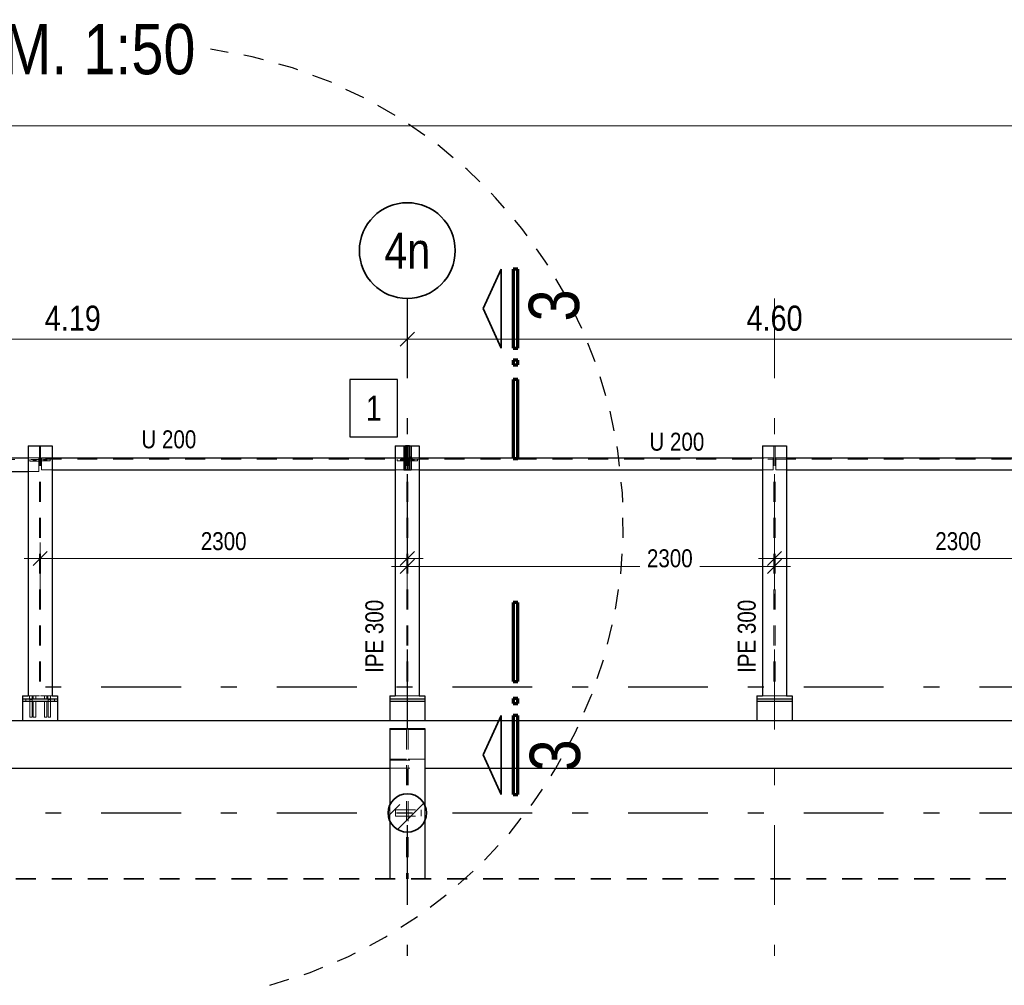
# Model space of a CAD drawing. Header units: millimetres. Extents: x -39 to 84, y 0 to 66.
# Tile 20 of 92: x -32.47 to -26.3, y 42.6 to 48.65. Entities that reach past the tile are written whole.
import ezdxf
from ezdxf.enums import TextEntityAlignment as Align

# ---------------------------------------------------------------- set-up
doc = ezdxf.new("R2010")
doc.units = ezdxf.units.MM
doc.linetypes.add('DASHDOTX2', pattern=[2, 1, -0.5, 0, -0.5])
doc.linetypes.add('HIDDEN', pattern=[0.375, 0.25, -0.125])
for name, color, linetype, lineweight in [('Achsen', 7, 'Continuous', 20), ('Geschnittene Kanten', 7, 'Continuous', 20), ('Schraffuren', 7, 'Continuous', 20)]:
    doc.layers.add(name, color=color, linetype=linetype, lineweight=lineweight)
doc.styles.add('Arial Narrow', font='ARIALN.TTF')
doc.dimstyles.new('Arch_Strakon_dimstyle', dxfattribs={"dimtxt": 15.75, "dimasz": 1, "dimexe": 1.25, "dimexo": 0.0625, "dimgap": 1, "dimtad": 0, "dimdec": 5, "dimzin": 12, "dimdsep": 46, "dimtxsty": 'Arial Narrow', "dimblk": 'Arrowhead_Tick', "dimsah": 1, "dimcen": 0, "dimse1": 1, "dimse2": 1, "dimclrd": 6, "dimclrt": 2, "dimazin": 0, "dimtfac": 1, "dimtdec": 4, "dimtmove": 0, "dimatfit": 3, "dimldrblk": 'NONE', "dimfxl": 1, "dimtvp": 1, "dimtolj": 1, "dimtzin": 0, "dimlwd": 13, "dimarcsym": 2})

# ---------------------------------------------------------------- blocks, each defined once
blk = doc.blocks.new('Arrowhead_Tick')
at = {"color": 0, "linetype": 'Continuous', "lineweight": -2}
for p, q in [((0, 20), (0, -10)), ((-1, 0), (0, 0)), ((10, 0), (0, 0))]:
    blk.add_line(p, q, dxfattribs=at)
at = {"color": 2, "linetype": 'Continuous', "lineweight": 35}
blk.add_line((4.42, 4.42), (-4.42, -4.42), dxfattribs=at)
blk = doc.blocks.new('*D148')
at = {"layer": 'Achsen', "color": 6, "linetype": 'Continuous', "lineweight": 13}
blk.add_line((-34.2211, 46.6501), (-30.0511, 46.6501), dxfattribs=at)
at = {"layer": 'Defpoints', "color": 0}
for p in [(-34.2311, 46.9054), (-30.0411, 46.9054), (-30.0411, 46.6501)]:
    blk.add_point(p, dxfattribs=at)
at = {"layer": 'Achsen', "color": 6, "lineweight": 13, "xscale": 0.01, "yscale": 0.01, "zscale": 0.01}
blk.add_blockref('Arrowhead_Tick', (-30.0411, 46.6501), dxfattribs=at)
at = {"layer": 'Achsen', "color": 6, "lineweight": 13, "xscale": 0.01, "yscale": 0.01, "zscale": 0.01, "rotation": 180}
blk.add_blockref('Arrowhead_Tick', (-34.2311, 46.6501), dxfattribs=at)
at = {"layer": 'Achsen', "color": 2, "lineweight": 35, "insert": (-32.1361, 46.7806), "char_height": 0.1575, "attachment_point": 5, "style": 'Arial Narrow'}
blk.add_mtext('\\A1;4.19', dxfattribs=at)
blk = doc.blocks.new('_None')
blk = doc.blocks.new('*D149')
at = {"layer": 'Achsen', "color": 6, "linetype": 'Continuous', "lineweight": 13}
blk.add_line((-30.0311, 46.6501), (-25.4511, 46.6501), dxfattribs=at)
at = {"layer": 'Defpoints', "color": 0}
for p in [(-30.0411, 46.9054), (-25.4411, 46.9054), (-25.4411, 46.6501)]:
    blk.add_point(p, dxfattribs=at)
at = {"layer": 'Achsen', "color": 6, "lineweight": 13, "xscale": 0.01, "yscale": 0.01, "zscale": 0.01}
blk.add_blockref('Arrowhead_Tick', (-25.4411, 46.6501), dxfattribs=at)
at = {"layer": 'Achsen', "color": 6, "lineweight": 13, "xscale": 0.01, "yscale": 0.01, "zscale": 0.01, "rotation": 180}
blk.add_blockref('Arrowhead_Tick', (-30.0411, 46.6501), dxfattribs=at)
at = {"layer": 'Achsen', "color": 2, "lineweight": 35, "insert": (-27.7411, 46.7806), "char_height": 0.1575, "attachment_point": 5, "style": 'Arial Narrow'}
blk.add_mtext('\\A1;4.60', dxfattribs=at)
blk = doc.blocks.new('*D160')
at = {"color": 6, "linetype": 'Continuous', "lineweight": 13}
blk.add_line((-32.3311, 45.2765), (-30.0511, 45.2765), dxfattribs=at)
at = {"layer": 'Defpoints', "color": 0}
for p in [(-30.0411, 46.9054), (-30.0411, 45.2765), (-32.3411, 44.3813)]:
    blk.add_point(p, dxfattribs=at)
at = {"color": 6, "lineweight": 13, "xscale": 0.01, "yscale": 0.01, "zscale": 0.01}
blk.add_blockref('Arrowhead_Tick', (-30.0411, 45.2765), dxfattribs=at)
at = {"color": 6, "lineweight": 13, "xscale": 0.01, "yscale": 0.01, "zscale": 0.01, "rotation": 180}
blk.add_blockref('Arrowhead_Tick', (-32.3411, 45.2765), dxfattribs=at)
at = {"color": 3, "lineweight": 35, "insert": (-31.1911, 45.3839), "char_height": 0.1125, "attachment_point": 5, "style": 'Arial Narrow'}
blk.add_mtext('\\A1;2300', dxfattribs=at)
blk = doc.blocks.new('*D161')
at = {"color": 6, "linetype": 'Continuous', "lineweight": 13}
for p, q in [((-30.0311, 45.2265), (-28.5856, 45.2265)), ((-27.7511, 45.2265), (-28.2087, 45.2265))]:
    blk.add_line(p, q, dxfattribs=at)
at = {"layer": 'Defpoints', "color": 0}
for p in [(-30.0411, 46.9054), (-27.7411, 46.9054), (-27.7411, 45.2265)]:
    blk.add_point(p, dxfattribs=at)
at = {"color": 6, "lineweight": 13, "xscale": 0.01, "yscale": 0.01, "zscale": 0.01}
blk.add_blockref('Arrowhead_Tick', (-27.7411, 45.2265), dxfattribs=at)
at = {"color": 6, "lineweight": 13, "xscale": 0.01, "yscale": 0.01, "zscale": 0.01, "rotation": 180}
blk.add_blockref('Arrowhead_Tick', (-30.0411, 45.2265), dxfattribs=at)
at = {"color": 3, "lineweight": 35, "insert": (-28.3971, 45.2765), "char_height": 0.1125, "attachment_point": 5, "style": 'Arial Narrow'}
blk.add_mtext('\\A1;2300', dxfattribs=at)
blk = doc.blocks.new('*D162')
at = {"color": 6, "linetype": 'Continuous', "lineweight": 13}
blk.add_line((-27.7311, 45.2765), (-25.4511, 45.2765), dxfattribs=at)
at = {"layer": 'Defpoints', "color": 0}
for p in [(-27.7411, 46.9054), (-25.4411, 46.9054), (-25.4411, 45.2765)]:
    blk.add_point(p, dxfattribs=at)
at = {"color": 6, "lineweight": 13, "xscale": 0.01, "yscale": 0.01, "zscale": 0.01}
blk.add_blockref('Arrowhead_Tick', (-25.4411, 45.2765), dxfattribs=at)
at = {"color": 6, "lineweight": 13, "xscale": 0.01, "yscale": 0.01, "zscale": 0.01, "rotation": 180}
blk.add_blockref('Arrowhead_Tick', (-27.7411, 45.2765), dxfattribs=at)
at = {"color": 3, "lineweight": 35, "insert": (-26.5911, 45.3839), "char_height": 0.1125, "attachment_point": 5, "style": 'Arial Narrow'}
blk.add_mtext('\\A1;2300', dxfattribs=at)

msp = doc.modelspace()

# ---------------------------------------------------------------- hatches: boundary and pattern name
at = {"layer": 'Schraffuren', "lineweight": 13, "true_color": 0x91ffff}
msp.add_hatch(color=131, dxfattribs=at).paths.add_polyline_path([(-30.0282202, 45.9811595), (-30.0282202, 45.8311595), (-30.0532202, 45.8311595), (-30.0532202, 45.9811595)])
at = {"layer": 'Schraffuren', "lineweight": 13}
h = msp.add_hatch(dxfattribs=at)
h.set_pattern_fill('bB', color=6, scale=0.01, angle=45, style=0, pattern_type=2)
h.set_pattern_definition([(45, (0, 0), (-0.14142136, 0.14142136), [0.15, -0.1]), (45, (-0.07071, 0.07071), (-0.14142136, 0.14142136), [])])
h.paths.add_polyline_path([(-29.9210835, 43.681306), (-29.9211233, 43.6843958), (-29.9212427, 43.6874835), (-29.9214414, 43.6905671), (-29.9217196, 43.6936445), (-29.9220768, 43.6967138), (-29.922513, 43.6997729), (-29.9230278, 43.7028197), (-29.9236209, 43.7058523), (-29.9242918, 43.7088686), (-29.9250402, 43.7118666), (-29.9258656, 43.7148443), (-29.9267673, 43.7177998), (-29.9277448, 43.7207311), (-29.9287975, 43.7236363), (-29.9299247, 43.7265134), (-29.9311255, 43.7293605), (-29.9323993, 43.7321758), (-29.9337451, 43.7349573), (-29.9351621, 43.7377032), (-29.9366493, 43.7404118), (-29.9382058, 43.7430812), (-29.9398305, 43.7457096), (-29.9415223, 43.7482953), (-29.9432801, 43.7508366), (-29.9451028, 43.7533317), (-29.9469892, 43.7557792), (-29.9489379, 43.7581772), (-29.9509477, 43.7605243), (-29.9530173, 43.7628188), (-29.9551453, 43.7650593), (-29.9573302, 43.7672443), (-29.9595707, 43.7693723), (-29.9618653, 43.7714419), (-29.9642124, 43.7734517), (-29.9666104, 43.7754004), (-29.9690578, 43.7772867), (-29.971553, 43.7791094), (-29.9740943, 43.7808673), (-29.97668, 43.7825591), (-29.9793084, 43.7841838), (-29.9819778, 43.7857403), (-29.9846863, 43.7872275), (-29.9874323, 43.7886445), (-29.9902138, 43.7899903), (-29.9930291, 43.7912641), (-29.9958762, 43.7924649), (-29.9987533, 43.793592), (-30.0016585, 43.7946447), (-30.0045898, 43.7956223), (-30.0075453, 43.796524), (-30.010523, 43.7973494), (-30.013521, 43.7980978), (-30.0165373, 43.7987687), (-30.0195699, 43.7993618), (-30.0226167, 43.7998766), (-30.0256757, 43.8003127), (-30.028745, 43.80067), (-30.0318225, 43.8009481), (-30.0349061, 43.8011469), (-30.0379938, 43.8012662), (-30.0410835, 43.801306), (-30.0441733, 43.8012662), (-30.047261, 43.8011469), (-30.0503446, 43.8009481), (-30.0534221, 43.80067), (-30.0564913, 43.8003127), (-30.0595504, 43.7998766), (-30.0625972, 43.7993618), (-30.0656298, 43.7987687), (-30.0686461, 43.7980978), (-30.0716441, 43.7973494), (-30.0746218, 43.796524), (-30.0775773, 43.7956223), (-30.0805086, 43.7946447), (-30.0834138, 43.793592), (-30.0862909, 43.7924649), (-30.089138, 43.7912641), (-30.0919533, 43.7899903), (-30.0947348, 43.7886445), (-30.0974808, 43.7872275), (-30.1001893, 43.7857403), (-30.1028587, 43.7841838), (-30.1054871, 43.7825591), (-30.1080728, 43.7808673), (-30.1106141, 43.7791094), (-30.1131093, 43.7772867), (-30.1155567, 43.7754004), (-30.1179547, 43.7734517), (-30.1203018, 43.7714419), (-30.1225963, 43.7693723), (-30.1248368, 43.7672443), (-30.1270218, 43.7650593), (-30.1291498, 43.7628188), (-30.1312194, 43.7605243), (-30.1332292, 43.7581772), (-30.1351779, 43.7557792), (-30.1370643, 43.7533317), (-30.1388869, 43.7508366), (-30.1406448, 43.7482953), (-30.1423366, 43.7457096), (-30.1439613, 43.7430812), (-30.1455178, 43.7404118), (-30.147005, 43.7377032), (-30.148422, 43.7349573), (-30.1497678, 43.7321758), (-30.1510416, 43.7293605), (-30.1522424, 43.7265134), (-30.1533696, 43.7236363), (-30.1544223, 43.7207311), (-30.1553998, 43.7177998), (-30.1563015, 43.7148443), (-30.1571269, 43.7118666), (-30.1578753, 43.7088686), (-30.1585462, 43.7058523), (-30.1591393, 43.7028197), (-30.1596541, 43.6997729), (-30.1600903, 43.6967138), (-30.1604475, 43.6936445), (-30.1607256, 43.6905671), (-30.1609244, 43.6874835), (-30.1610438, 43.6843958), (-30.1610835, 43.681306), (-30.1610438, 43.6782163), (-30.1609244, 43.6751286), (-30.1607256, 43.672045), (-30.1604475, 43.6689675), (-30.1600903, 43.6658982), (-30.1596541, 43.6628392), (-30.1591393, 43.6597923), (-30.1585462, 43.6567598), (-30.1578753, 43.6537435), (-30.1571269, 43.6507455), (-30.1563015, 43.6477677), (-30.1553998, 43.6448122), (-30.1544223, 43.6418809), (-30.1533696, 43.6389758), (-30.1522424, 43.6360987), (-30.1510416, 43.6332516), (-30.1497678, 43.6304363), (-30.148422, 43.6276548), (-30.147005, 43.6249088), (-30.1455178, 43.6222003), (-30.1439613, 43.6195309), (-30.1423366, 43.6169025), (-30.1406448, 43.6143168), (-30.1388869, 43.6117755), (-30.1370643, 43.6092803), (-30.1351779, 43.6068329), (-30.1332292, 43.6044348), (-30.1312194, 43.6020878), (-30.1291498, 43.5997932), (-30.1270218, 43.5975527), (-30.1248368, 43.5953678), (-30.1225963, 43.5932398), (-30.1203018, 43.5911702), (-30.1179547, 43.5891604), (-30.1155567, 43.5872116), (-30.1131093, 43.5853253), (-30.1106141, 43.5835026), (-30.1080728, 43.5817448), (-30.1054871, 43.580053), (-30.1028587, 43.5784283), (-30.1001893, 43.5768718), (-30.0974808, 43.5753846), (-30.0947348, 43.5739676), (-30.0919533, 43.5726218), (-30.089138, 43.571348), (-30.0862909, 43.5701471), (-30.0834138, 43.56902), (-30.0805086, 43.5679673), (-30.0775773, 43.5669898), (-30.0746218, 43.566088), (-30.0716441, 43.5652627), (-30.0686461, 43.5645143), (-30.0656298, 43.5638433), (-30.0625972, 43.5632503), (-30.0595504, 43.5627355), (-30.0564913, 43.5622993), (-30.0534221, 43.561942), (-30.0503446, 43.5616639), (-30.047261, 43.5614651), (-30.0441733, 43.5613458), (-30.0410835, 43.561306), (-30.0379938, 43.5613458), (-30.0349061, 43.5614651), (-30.0318225, 43.5616639), (-30.028745, 43.561942), (-30.0256757, 43.5622993), (-30.0226167, 43.5627355), (-30.0195699, 43.5632503), (-30.0165373, 43.5638433), (-30.013521, 43.5645143), (-30.010523, 43.5652627), (-30.0075453, 43.566088), (-30.0045898, 43.5669898), (-30.0016585, 43.5679673), (-29.9987533, 43.56902), (-29.9958762, 43.5701471), (-29.9930291, 43.571348), (-29.9902138, 43.5726218), (-29.9874323, 43.5739676), (-29.9846863, 43.5753846), (-29.9819778, 43.5768718), (-29.9793084, 43.5784283), (-29.97668, 43.580053), (-29.9740943, 43.5817448), (-29.971553, 43.5835026), (-29.9690578, 43.5853253), (-29.9666104, 43.5872116), (-29.9642124, 43.5891604), (-29.9618653, 43.5911702), (-29.9595707, 43.5932398), (-29.9573302, 43.5953678), (-29.9551453, 43.5975527), (-29.9530173, 43.5997932), (-29.9509477, 43.6020878), (-29.9489379, 43.6044348), (-29.9469892, 43.6068329), (-29.9451028, 43.6092803), (-29.9432801, 43.6117755), (-29.9415223, 43.6143168), (-29.9398305, 43.6169025), (-29.9382058, 43.6195309), (-29.9366493, 43.6222003), (-29.9351621, 43.6249088), (-29.9337451, 43.6276548), (-29.9323993, 43.6304363), (-29.9311255, 43.6332516), (-29.9299247, 43.6360987), (-29.9287975, 43.6389758), (-29.9277448, 43.6418809), (-29.9267673, 43.6448122), (-29.9258656, 43.6477677), (-29.9250402, 43.6507455), (-29.9242918, 43.6537435), (-29.9236209, 43.6567598), (-29.9230278, 43.6597923), (-29.922513, 43.6628392), (-29.9220768, 43.6658982), (-29.9217196, 43.6689675), (-29.9214414, 43.672045), (-29.9212427, 43.6751286), (-29.9211233, 43.6782163)])

# ---------------------------------------------------------------- linework, layer by layer
at = {"color": 6, "linetype": 'Continuous', "lineweight": 13}
msp.add_line((-34.8615268, 47.9879478), (6.8992614, 47.9879478), dxfattribs=at)
at = {"color": 2, "linetype": 'Continuous', "lineweight": 35}
for p, q in [((-29.5666152, 46.8421899), (-29.454116, 47.0896818)), ((-29.454116, 47.0896818), (-29.454116, 46.5946866)), ((-29.454116, 46.5946866), (-29.5666152, 46.8421899)), ((-30.0532202, 45.9811595), (-30.0282202, 45.9811595)), ((-30.0532202, 45.9811595), (-30.0532202, 45.8311595)), ((-30.0282202, 45.9811595), (-30.0282202, 45.8311595)), ((-30.0532202, 45.8311595), (-30.0282202, 45.8311595)), ((-29.454116, 44.2925981), (-29.5666152, 44.0450948)), ((-29.454116, 43.797603), (-29.454116, 44.2925981)), ((-29.5666152, 44.0450948), (-29.454116, 43.797603))]:
    msp.add_line(p, q, dxfattribs=at)
at = {"color": 1, "linetype": 'Continuous', "lineweight": 70}
for p, q in [((-29.3791152, 47.0896818), (-29.3791152, 46.5946866)), ((-29.3491107, 47.0896818), (-29.3791152, 47.0896818)), ((-29.3491107, 46.5946866), (-29.3491107, 47.0896818)), ((-29.3791152, 46.5946866), (-29.3491107, 46.5946866)), ((-29.3791152, 46.5196878), (-29.3791152, 46.4896814)), ((-29.3491107, 46.5196878), (-29.3791152, 46.5196878)), ((-29.3491107, 46.4896814), (-29.3491107, 46.5196878)), ((-29.3791152, 46.4896814), (-29.3491107, 46.4896814)), ((-29.3491107, 46.3974715), (-29.3791152, 46.3974715)), ((-29.3791152, 46.3974715), (-29.3791152, 45.9024764)), ((-29.3491107, 45.9024764), (-29.3491107, 46.3974715)), ((-29.3791152, 45.9024764), (-29.3491107, 45.9024764)), ((-29.3491107, 45.0005383), (-29.3791152, 45.0005383)), ((-29.3791152, 45.0005383), (-29.3791152, 44.5055432)), ((-29.3491107, 44.5055432), (-29.3491107, 45.0005383)), ((-29.3791152, 44.5055432), (-29.3491107, 44.5055432)), ((-29.3491107, 44.3976033), (-29.3791152, 44.3976033)), ((-29.3791152, 44.3976033), (-29.3791152, 44.3675969)), ((-29.3791152, 44.3675969), (-29.3491107, 44.3675969)), ((-29.3491107, 44.3675969), (-29.3491107, 44.3976033)), ((-29.3491107, 44.2925981), (-29.3791152, 44.2925981)), ((-29.3791152, 44.2925981), (-29.3791152, 43.797603)), ((-29.3491107, 43.797603), (-29.3491107, 44.2925981)), ((-29.3791152, 43.797603), (-29.3491107, 43.797603))]:
    msp.add_line(p, q, dxfattribs=at)
at = {"color": 3, "linetype": 'Continuous', "lineweight": 25}
for p, q in [((-30.1015741, 46.396668), (-30.4007991, 46.396668)), ((-30.4007991, 46.396668), (-30.4007991, 46.039168)), ((-30.1015741, 46.039168), (-30.1015741, 46.396668)), ((-30.4007991, 46.039168), (-30.1015741, 46.039168))]:
    msp.add_line(p, q, dxfattribs=at)
at = {"color": 6, "linetype": 'HIDDEN', "lineweight": 13, "ltscale": 0.5}
for p, q in [((-32.344639, 45.9811595), (-32.344639, 44.4163094)), ((-32.337539, 45.9811595), (-32.337539, 44.4163094)), ((-30.0446702, 45.9811595), (-30.0446702, 44.4163094)), ((-30.0374702, 45.9811595), (-30.0374702, 44.4163094)), ((-27.7446702, 45.9811595), (-27.7446702, 44.4163094)), ((-27.7375702, 45.9811595), (-27.7375702, 44.4163094)), ((-34.4233863, 45.8966595), (-32.349639, 45.8966595)), ((-32.416089, 45.9061595), (-32.349639, 45.9061595)), ((-32.404639, 45.8966595), (-32.404639, 45.8866595)), ((-32.404639, 45.8866595), (-32.344639, 45.8866595)), ((-32.3841211, 45.8966595), (-32.3841211, 45.8866595)), ((-32.377639, 45.8966595), (-32.377639, 45.8866595)), ((-32.371639, 45.8966595), (-32.371639, 45.8866595)), ((-32.365139, 45.8966595), (-32.365139, 45.8866595)), ((-32.349639, 45.9061595), (-32.349639, 45.8211595)), ((-32.349639, 45.8966595), (-32.344639, 45.8966595)), ((-32.337539, 45.8976595), (-32.332539, 45.8976595)), ((-32.337539, 45.8876595), (-32.277539, 45.8876595)), ((-32.332539, 45.9061595), (-32.266089, 45.9061595)), ((-32.332539, 45.9061595), (-32.332539, 45.8311595)), ((-32.332539, 45.8976595), (-30.0396702, 45.8976595)), ((-32.317039, 45.8976595), (-32.317039, 45.8876595)), ((-32.310539, 45.8976595), (-32.310539, 45.8876595)), ((-32.304539, 45.8976595), (-32.304539, 45.8876595)), ((-32.298039, 45.8976595), (-32.298039, 45.8876595)), ((-32.277539, 45.8976595), (-32.277539, 45.8876595)), ((-30.1161202, 45.9061595), (-30.0396702, 45.9061595)), ((-30.1046702, 45.8976595), (-30.1046702, 45.8876595)), ((-30.1046702, 45.8876595), (-30.0446702, 45.8876595)), ((-30.0841702, 45.8976595), (-30.0841702, 45.8876595)), ((-30.0776702, 45.8976595), (-30.0776702, 45.8876595)), ((-30.0716702, 45.8976595), (-30.0716702, 45.8876595)), ((-30.0651702, 45.8976595), (-30.0651702, 45.8876595)), ((-30.0636202, 45.9126595), (-30.0536202, 45.9126595)), ((-30.0636202, 45.8996595), (-30.0536202, 45.8996595)), ((-30.0396702, 45.9061595), (-30.0396702, 45.8311595)), ((-30.0374702, 45.8976595), (-30.0324702, 45.8976595)), ((-30.0374702, 45.8876595), (-29.9774702, 45.8876595)), ((-30.0324702, 45.9061595), (-29.9661202, 45.9061595)), ((-30.0324702, 45.9061595), (-30.0324702, 45.8311595)), ((-30.0324702, 45.8976595), (-27.7496702, 45.8976595)), ((-30.0276202, 45.9126595), (-30.0176202, 45.9126595)), ((-30.0276202, 45.8996595), (-30.0176202, 45.8996595)), ((-30.0169702, 45.8976595), (-30.0169702, 45.8876595)), ((-30.0104702, 45.8976595), (-30.0104702, 45.8876595)), ((-30.0044702, 45.8976595), (-30.0044702, 45.8876595)), ((-29.9979702, 45.8976595), (-29.9979702, 45.8876595)), ((-29.9774702, 45.8976595), (-29.9774702, 45.8876595)), ((-27.8161202, 45.9061595), (-27.7496702, 45.9061595)), ((-27.7496702, 45.9061595), (-27.7496702, 45.8311595)), ((-27.7324702, 45.9061595), (-27.6661202, 45.9061595)), ((-27.7324702, 45.9061595), (-27.7324702, 45.8311595)), ((-27.7324702, 45.8976595), (-25.4496702, 45.8976595)), ((-32.416089, 45.8211595), (-32.349639, 45.8211595)), ((-32.332539, 45.8311595), (-32.266089, 45.8311595)), ((-30.1161202, 45.8311595), (-30.0636202, 45.8311595)), ((-30.0536202, 45.8311595), (-30.0532202, 45.8311595)), ((-30.0282202, 45.8311595), (-30.0276202, 45.8311595)), ((-30.0176202, 45.8311595), (-29.9661202, 45.8311595)), ((-27.8161202, 45.8311595), (-27.7496702, 45.8311595)), ((-27.7324702, 45.8311595), (-27.6661202, 45.8311595)), ((-32.416089, 44.4163094), (-32.344639, 44.4163094)), ((-32.406625, 44.4163094), (-32.406625, 44.3963094)), ((-32.390625, 44.4163094), (-32.390625, 44.3963094)), ((-32.3841211, 44.4163094), (-32.3841211, 44.3963094)), ((-32.3681211, 44.4163094), (-32.3681211, 44.3963094)), ((-32.337539, 44.4163094), (-32.266089, 44.4163094)), ((-32.3142033, 44.4163094), (-32.3142033, 44.3963094)), ((-32.2982033, 44.4163094), (-32.2982033, 44.3963094)), ((-32.291625, 44.4163094), (-32.291625, 44.3963094)), ((-32.275625, 44.4163094), (-32.275625, 44.3963094)), ((-30.1161202, 44.4163094), (-30.0446702, 44.4163094)), ((-30.0375702, 44.4163094), (-29.9661202, 44.4163094)), ((-27.8161202, 44.4163094), (-27.7446702, 44.4163094)), ((-27.7375702, 44.4163094), (-27.6661202, 44.4163094)), ((-32.431121, 44.396306), (-32.431121, 44.381306)), ((-32.406625, 44.3963094), (-32.406625, 44.3913094)), ((-32.406625, 44.3913094), (-32.406016, 44.3913094)), ((-32.4061248, 44.3913094), (-32.4061248, 44.381306)), ((-32.4061248, 44.381306), (-32.4061243, 44.2813104)), ((-32.406016, 44.3913094), (-32.4042818, 44.3913094)), ((-32.4042818, 44.3913094), (-32.4016864, 44.3913094)), ((-32.4016864, 44.3913094), (-32.3986323, 44.3913094)), ((-32.3986323, 44.3913094), (-32.3955635, 44.3913094)), ((-32.3955635, 44.3913094), (-32.3929681, 44.3913094)), ((-32.3929681, 44.3913094), (-32.3912339, 44.3913094)), ((-32.3912339, 44.3913094), (-32.390625, 44.3913094)), ((-32.3911249, 44.3913094), (-32.3911248, 44.381306)), ((-32.3911248, 44.381306), (-32.3911243, 44.2813104)), ((-32.390625, 44.3963094), (-32.390625, 44.3913094)), ((-32.3836209, 44.381306), (-32.3836205, 44.2813104)), ((-32.3686209, 44.381306), (-32.3686205, 44.2813104)), ((-32.3137032, 44.381306), (-32.3137027, 44.2813104)), ((-32.2987032, 44.381306), (-32.2987027, 44.2813104)), ((-32.291625, 44.3963094), (-32.291625, 44.3913094)), ((-32.291625, 44.3913094), (-32.291016, 44.3913094)), ((-32.2911248, 44.3913094), (-32.2911248, 44.381306)), ((-32.2911248, 44.381306), (-32.2911243, 44.2813104)), ((-32.291016, 44.3913094), (-32.2892818, 44.3913094)), ((-32.2892818, 44.3913094), (-32.2866864, 44.3913094)), ((-32.2866864, 44.3913094), (-32.2836323, 44.3913094)), ((-32.2836323, 44.3913094), (-32.2805635, 44.3913094)), ((-32.2805635, 44.3913094), (-32.2779681, 44.3913094)), ((-32.2779681, 44.3913094), (-32.2762339, 44.3913094)), ((-32.2762339, 44.3913094), (-32.275625, 44.3913094)), ((-32.2761249, 44.3913094), (-32.2761248, 44.381306)), ((-32.2761248, 44.381306), (-32.2761243, 44.2813104)), ((-32.275625, 44.3963094), (-32.275625, 44.3913094)), ((-32.251121, 44.396306), (-32.251121, 44.381306)), ((-32.4055506, 44.2813103), (-32.4061243, 44.2813104)), ((-32.4055563, 44.2813011), (-32.4061243, 44.281301)), ((-32.4039329, 44.2813072), (-32.4055563, 44.2813072)), ((-32.4055506, 44.2813125), (-32.4039224, 44.2813124)), ((-32.4015013, 44.2813073), (-32.4039329, 44.2813072)), ((-32.4039224, 44.281311), (-32.4014876, 44.281311)), ((-32.3986169, 44.2813074), (-32.4015013, 44.2813073)), ((-32.4014876, 44.281311), (-32.3986318, 44.281311)), ((-32.3986318, 44.281311), (-32.3957611, 44.281311)), ((-32.3957473, 44.2813074), (-32.3986169, 44.2813074)), ((-32.3957611, 44.281311), (-32.3933263, 44.281311)), ((-32.3933158, 44.2813075), (-32.3957473, 44.2813074)), ((-32.3933263, 44.2813123), (-32.3916981, 44.2813122)), ((-32.3916924, 44.2813075), (-32.3933158, 44.2813075)), ((-32.3911243, 44.2813094), (-32.3916981, 44.2813095)), ((-32.3911243, 44.2813021), (-32.3916924, 44.2813021)), ((-32.3830467, 44.2813089), (-32.3836205, 44.281309)), ((-32.3830524, 44.2813027), (-32.3836205, 44.2813027)), ((-32.381429, 44.2813078), (-32.3830524, 44.2813078)), ((-32.3830467, 44.2813121), (-32.3814185, 44.2813121)), ((-32.3789974, 44.2813079), (-32.381429, 44.2813078)), ((-32.3814185, 44.2813109), (-32.3789837, 44.2813109)), ((-32.376113, 44.2813079), (-32.3789974, 44.2813079)), ((-32.3789837, 44.2813109), (-32.3761279, 44.2813109)), ((-32.3761279, 44.2813109), (-32.3732572, 44.2813109)), ((-32.3732435, 44.281308), (-32.376113, 44.2813079)), ((-32.3732572, 44.2813109), (-32.3708224, 44.2813109)), ((-32.3708119, 44.2813081), (-32.3732435, 44.281308)), ((-32.3708224, 44.2813119), (-32.3691942, 44.2813119)), ((-32.3691885, 44.2813081), (-32.3708119, 44.2813081)), ((-32.3686205, 44.281308), (-32.3691942, 44.2813081)), ((-32.3686205, 44.2813037), (-32.3691885, 44.2813037)), ((-32.3131346, 44.2813078), (-32.3137027, 44.2813077)), ((-32.3131289, 44.2813046), (-32.3137027, 44.2813046)), ((-32.3115112, 44.2813095), (-32.3131346, 44.2813095)), ((-32.3131289, 44.281311), (-32.3115007, 44.281311)), ((-32.3090797, 44.2813096), (-32.3115112, 44.2813095)), ((-32.3115007, 44.281311), (-32.3090659, 44.2813106)), ((-32.3061953, 44.2813097), (-32.3090797, 44.2813096)), ((-32.3090659, 44.2813106), (-32.3062101, 44.2813106)), ((-32.3062101, 44.2813106), (-32.3033394, 44.2813106)), ((-32.3033257, 44.2813097), (-32.3061953, 44.2813097)), ((-32.3033394, 44.2813106), (-32.3009046, 44.2813106)), ((-32.3008941, 44.2813098), (-32.3033257, 44.2813097)), ((-32.3009046, 44.2813106), (-32.2992764, 44.2813108)), ((-32.2992708, 44.2813098), (-32.3008941, 44.2813098)), ((-32.2987027, 44.2813037), (-32.2992764, 44.2813037)), ((-32.2987027, 44.2813088), (-32.2992708, 44.2813088)), ((-32.2905563, 44.2813094), (-32.2911243, 44.2813094)), ((-32.2905506, 44.2813032), (-32.2911243, 44.2813032)), ((-32.2889329, 44.2813101), (-32.2905563, 44.2813101)), ((-32.2905506, 44.2813107), (-32.2889224, 44.2813105)), ((-32.2865013, 44.2813102), (-32.2889329, 44.2813101)), ((-32.2889224, 44.2813105), (-32.2864876, 44.2813105)), ((-32.2836169, 44.2813102), (-32.2865013, 44.2813102)), ((-32.2864876, 44.2813105), (-32.2836318, 44.2813105)), ((-32.2836318, 44.2813105), (-32.2807611, 44.2813105)), ((-32.2807473, 44.2813103), (-32.2836169, 44.2813102)), ((-32.2807611, 44.2813105), (-32.2783263, 44.2813105)), ((-32.2783158, 44.2813104), (-32.2807473, 44.2813103)), ((-32.2783263, 44.2813105), (-32.2766981, 44.2813105)), ((-32.2766924, 44.2813104), (-32.2783158, 44.2813104)), ((-32.2761243, 44.2813023), (-32.2766981, 44.2813023)), ((-32.2761243, 44.2813104), (-32.2766924, 44.2813104)), ((-30.1510913, 44.2049728), (-30.0470913, 44.2049728)), ((-30.0470913, 44.2049728), (-30.0470913, 43.2676567)), ((-30.0350913, 44.2049728), (-29.9310913, 44.2049728)), ((-30.0350913, 44.2049728), (-30.0350913, 43.2676567)), ((-30.1510913, 44.0176426), (-30.0470913, 44.0176426)), ((-30.1510913, 44.0113094), (-29.9310913, 44.0113094)), ((-30.0350913, 44.0176426), (-29.9310913, 44.0176426)), ((-30.1510913, 43.9613472), (-29.9310913, 43.9613472)), ((-30.1510913, 43.7288328), (-30.1510913, 43.6337792)), ((-29.9310913, 43.7288619), (-29.9310913, 43.6337502)), ((-30.114645, 43.701334), (-29.954645, 43.7013348)), ((-30.114645, 43.701306), (-30.114645, 43.661306)), ((-30.114645, 43.661306), (-29.954645, 43.661306)), ((-29.954645, 43.701306), (-29.954645, 43.661306))]:
    msp.add_line(p, q, dxfattribs=at)
at = {"color": 2, "linetype": 'HIDDEN', "lineweight": 35, "ltscale": 0.5}
msp.add_line((-34.0668972, 43.2676567), (7.1792202, 43.2676567), dxfattribs=at)
at = {"color": 9, "linetype": 'Continuous', "lineweight": 0}
msp.add_circle((-32.3411302, 44.3813094), 0.00111, dxfattribs=at)
at = {"color": 2, "linetype": 'Continuous', "lineweight": 35}
msp.add_circle((-30.0410835, 43.681306), 0.12, dxfattribs=at)
at = {"color": 3, "linetype": 'HIDDEN', "lineweight": 25, "ltscale": 0.5}
msp.add_arc((-31.6873632, 45.4966588), 3, 285.17497323, 82.06859024, dxfattribs=at)
at = {"layer": 'Achsen', "color": 3, "linetype": 'DASHDOTX2', "lineweight": 25, "ltscale": 0.5}
for p, q in [((-30.0411296, 46.9053783), (-30.0411296, 42.7859854)), ((-37.4581296, 45.9062058), (8.7167657, 45.9062058)), ((-37.4581296, 44.4712058), (8.7167657, 44.4712058)), ((-37.4581296, 43.6812058), (8.7167657, 43.6812058))]:
    msp.add_line(p, q, dxfattribs=at)
at = {"layer": 'Achsen', "color": 9, "linetype": 'DASHDOTX2', "lineweight": 0, "ltscale": 0.5}
msp.add_line((-27.7411296, 46.9053783), (-27.7411296, 42.7859854), dxfattribs=at)
at = {"layer": 'Achsen', "color": 3, "linetype": 'Continuous', "lineweight": 25}
for p, q in [((-32.416089, 45.9811595), (-32.266089, 45.9811595)), ((-32.416089, 45.9811595), (-32.416089, 44.4163094)), ((-32.266089, 45.9811595), (-32.266089, 44.4163094)), ((-30.1161202, 45.9811595), (-30.0636202, 45.9811595)), ((-30.1161202, 45.9811595), (-30.1161202, 44.4163094)), ((-30.0636202, 45.9811595), (-30.0536202, 45.9811595)), ((-30.0636202, 45.9811595), (-30.0636202, 45.8311595)), ((-30.0536202, 45.9811595), (-30.0532202, 45.9811595)), ((-30.0536202, 45.9811595), (-30.0536202, 45.8311595)), ((-30.0282202, 45.9811595), (-30.0276202, 45.9811595)), ((-30.0276202, 45.9811595), (-30.0176202, 45.9811595)), ((-30.0276202, 45.9811595), (-30.0276202, 45.8311595)), ((-30.0176202, 45.9811595), (-29.9661202, 45.9811595)), ((-30.0176202, 45.9811595), (-30.0176202, 45.8311595)), ((-29.9661202, 45.9811595), (-29.9661202, 44.4163094)), ((-27.8161202, 45.9811595), (-27.6661202, 45.9811595)), ((-27.8161202, 45.9811595), (-27.8161202, 44.4163094)), ((-27.6661202, 45.9811595), (-27.6661202, 44.4163094)), ((-34.3615264, 45.9061595), (-32.416089, 45.9061595)), ((-32.266089, 45.9061595), (-30.1161202, 45.9061595)), ((-29.9661202, 45.9061595), (-27.8161202, 45.9061595)), ((-27.6661202, 45.9061595), (-25.5161202, 45.9061595)), ((-34.3615264, 45.8211595), (-32.416089, 45.8211595)), ((-32.266089, 45.8311595), (-30.1161202, 45.8311595)), ((-30.0636202, 45.8311595), (-30.0536202, 45.8311595)), ((-30.0276202, 45.8311595), (-30.0176202, 45.8311595)), ((-29.9661202, 45.8311595), (-27.8161202, 45.8311595)), ((-27.6661202, 45.8311595), (-25.5161202, 45.8311595)), ((-32.451089, 44.4163094), (-32.416089, 44.4163094)), ((-32.451089, 44.4163094), (-32.451089, 44.3963094)), ((-32.266089, 44.4163094), (-32.231089, 44.4163094)), ((-32.231089, 44.4163094), (-32.231089, 44.3963094)), ((-30.1511202, 44.4163094), (-30.1161202, 44.4163094)), ((-30.1510913, 44.4163094), (-30.1510913, 44.3963094)), ((-29.9661202, 44.4163094), (-29.9311202, 44.4163094)), ((-29.9310913, 44.4163094), (-29.9310913, 44.3963094)), ((-27.8511202, 44.4163094), (-27.8161202, 44.4163094)), ((-27.8511202, 44.4163094), (-27.8511202, 44.3963094)), ((-27.6661202, 44.4163094), (-27.6311202, 44.4163094)), ((-27.6311202, 44.4163094), (-27.6311202, 44.3963094)), ((-32.451121, 44.3963094), (-32.231121, 44.3963094)), ((-32.451121, 44.3813094), (-32.2311395, 44.3813094)), ((-32.451089, 44.3963094), (-32.451089, 44.381306)), ((-32.451089, 44.381306), (-32.451089, 44.261306)), ((-32.231089, 44.3963094), (-32.231089, 44.381306)), ((-32.231089, 44.381306), (-32.231089, 44.261306)), ((-30.1511521, 44.3813094), (-29.9311706, 44.3813094)), ((-30.1511202, 44.3963094), (-29.9311202, 44.3963094)), ((-30.1510913, 44.3963094), (-30.1510913, 44.3813094)), ((-30.1510913, 44.3813094), (-30.1510913, 44.261306)), ((-29.9310913, 44.3963094), (-29.9310913, 44.3813094)), ((-29.9310913, 44.3813094), (-29.9310913, 44.261306)), ((-27.8511521, 44.3813094), (-27.6311706, 44.3813094)), ((-27.8511202, 44.3963094), (-27.6311202, 44.3963094)), ((-27.8511202, 44.3963094), (-27.8511202, 44.3813094)), ((-27.8511202, 44.3813094), (-27.8511202, 44.261306)), ((-27.6311202, 44.3963094), (-27.6311202, 44.3813094)), ((-27.6311202, 44.3813094), (-27.6311202, 44.261306)), ((-34.8115268, 44.261306), (6.9292202, 44.261306)), ((-30.1510913, 44.211306), (-29.9310913, 44.211306)), ((-30.1510913, 44.211306), (-30.1510913, 43.7288328)), ((-29.9310913, 44.211306), (-29.9310913, 43.7288619)), ((-34.5115268, 43.9613472), (-30.1510913, 43.9613472)), ((-29.9310913, 43.9613472), (-25.5511202, 43.9613472)), ((-30.1510913, 43.6337792), (-30.1510913, 43.2676567)), ((-29.9310913, 43.6337502), (-29.9310913, 43.2676567))]:
    msp.add_line(p, q, dxfattribs=at)
at = {"layer": 'Achsen', "color": 2, "linetype": 'Continuous', "lineweight": 35}
msp.add_circle((-30.0411296, 47.2053783), 0.3, dxfattribs=at)

# ---------------------------------------------------------------- texts
at = {"color": 1, "lineweight": 70, "style": 'Arial Narrow'}
msp.add_text('Grundriss Umgang Decke ü. 1. Rang   M. 1:50', height=0.315, dxfattribs=at).set_placement((-38.7888488, 48.3102993))
for p in [(-28.9653965, 46.7615765), (-28.9592319, 43.941601)]:
    msp.add_text('3', height=0.315, rotation=90, dxfattribs=at).set_placement(p)
at = {"color": 2, "lineweight": 35, "style": 'Arial Narrow'}
msp.add_text('1', height=0.1575, dxfattribs=at).set_placement((-30.3007991, 46.139168))
at = {"layer": 'Achsen', "color": 4, "lineweight": 50, "style": 'Arial Narrow'}
msp.add_text('4n', height=0.225, dxfattribs=at).set_placement((-30.0411296, 47.2053783), align=Align.MIDDLE_CENTER)
at = {"layer": 'Geschnittene Kanten', "color": 3, "lineweight": 25, "style": 'Arial Narrow'}
for p in [(-31.7064635, 45.9665085), (-28.5249088, 45.9515281)]:
    msp.add_text('U 200', height=0.1125, dxfattribs=at).set_placement(p)
for p in [(-30.191272, 44.5586218), (-27.8592756, 44.5586218)]:
    msp.add_text('IPE 300', height=0.1125, rotation=90, dxfattribs=at).set_placement(p)

# ---------------------------------------------------------------- dimensions: what is measured, and where the dimension line sits
at = {"lineweight": 35}
for base, p1, p2, override, picture, middle in [((-30.0411296, 45.2764694), (-32.3411302, 44.3813094), (-30.0411296, 46.9053783), {"dimscale": 0.01, "dimtxt": 11.25, "dimasz": 1, "dimgap": 5, "dimtad": 1, "dimjust": 0, "dimtih": 0, "dimtoh": 0, "dimdec": 3, "dimdsep": 46, "dimtxsty": 'Arial Narrow', "dimclrd": 6, "dimclrt": 3, "dimtix": 1, "dimtofl": 255, "dimtmove": 0, "dimatfit": 2, "dimfxl": 0, "dimfxlon": 0, "dimtvp": 44.444444, "dimlwd": 13}, '*D160', (-31.1911299, 45.2764694)), ((-27.7411296, 45.2264694), (-30.0411296, 46.9053783), (-27.7411296, 46.9053783), {"dimscale": 0.01, "dimtxt": 11.25, "dimasz": 1, "dimgap": 5, "dimtad": 0, "dimjust": 0, "dimtih": 0, "dimtoh": 0, "dimdec": 3, "dimdsep": 46, "dimtxsty": 'Arial Narrow', "dimclrd": 6, "dimclrt": 3, "dimtix": 0, "dimtofl": 255, "dimtmove": 2, "dimatfit": 2, "dimfxl": 0, "dimfxlon": 0, "dimtvp": 44.444444, "dimlwd": 13}, '*D161', (-28.3971153, 45.2764694)), ((-25.4411296, 45.2764694), (-27.7411296, 46.9053783), (-25.4411296, 46.9053783), {"dimscale": 0.01, "dimtxt": 11.25, "dimasz": 1, "dimgap": 5, "dimtad": 1, "dimjust": 0, "dimtih": 0, "dimtoh": 0, "dimdec": 3, "dimdsep": 46, "dimtxsty": 'Arial Narrow', "dimclrd": 6, "dimclrt": 3, "dimtix": 1, "dimtofl": 255, "dimtmove": 0, "dimatfit": 2, "dimfxl": 0, "dimfxlon": 0, "dimtvp": 44.444444, "dimlwd": 13}, '*D162', (-26.5911296, 45.2764694))]:
    dim = msp.add_linear_dim(base=base, p1=p1, p2=p2, text='2300', dimstyle='Arch_Strakon_dimstyle', override=override, dxfattribs=at)
    dim.commit()
    dim.dimension.update_dxf_attribs({"geometry": picture, "text_midpoint": middle, "dimtype": 160})
at = {"layer": 'Achsen', "lineweight": 35}
for base, p1, p2, text, picture, middle in [((-30.0411296, 46.6501491), (-34.2311296, 46.9053783), (-30.0411296, 46.9053783), '4.19', '*D148', (-32.1361296, 46.6501491)), ((-25.4411296, 46.6501491), (-30.0411296, 46.9053783), (-25.4411296, 46.9053783), '4.60', '*D149', (-27.7411296, 46.6501491))]:
    dim = msp.add_linear_dim(base=base, p1=p1, p2=p2, text=text, dimstyle='Arch_Strakon_dimstyle', override={"dimscale": 0.01, "dimtxt": 15.75, "dimasz": 1, "dimgap": 5, "dimtad": 1, "dimjust": 0, "dimtih": 0, "dimtoh": 0, "dimdec": 4, "dimdsep": 46, "dimtxsty": 'Arial Narrow', "dimclrd": 6, "dimclrt": 2, "dimtix": 1, "dimtofl": 255, "dimtmove": 0, "dimatfit": 2, "dimfxl": 0, "dimfxlon": 0, "dimtvp": 31.746032, "dimlwd": 13}, dxfattribs=at)
    dim.commit()
    dim.dimension.update_dxf_attribs({"geometry": picture, "text_midpoint": middle, "dimtype": 160})

doc.saveas('drawing.dxf')
